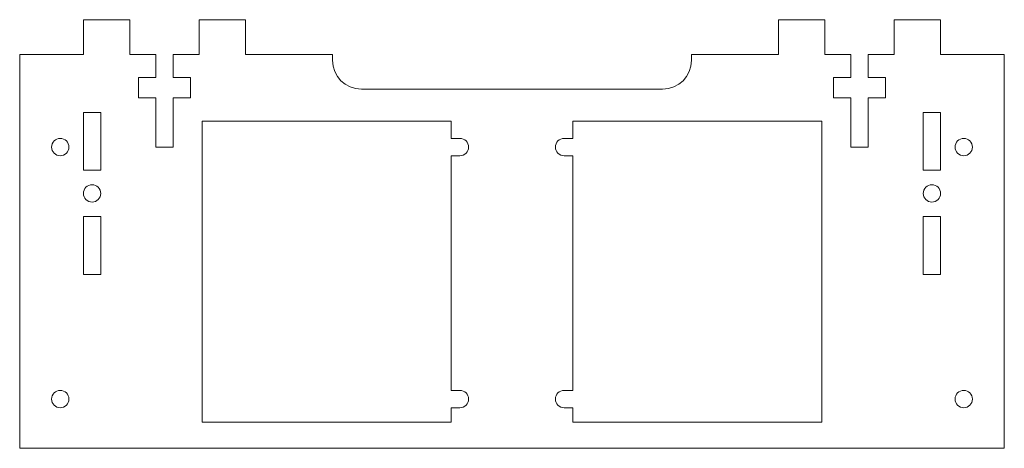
# Model space of a CAD drawing. Header units: millimetres. Extents: x -85 to 85, y -34 to 40.
import ezdxf

# ---------------------------------------------------------------- set-up
doc = ezdxf.new("R2010")
doc.units = ezdxf.units.MM

msp = doc.modelspace()

# ---------------------------------------------------------------- linework, layer by layer
at = {"color": 7, "linetype": 'Continuous', "lineweight": 15}
for p, q in [((-66, 40), (-74, 40)), ((-74, 40), (-74, 34)), ((-66, 34), (-66, 40)), ((-46, 40), (-54, 40)), ((-54, 40), (-54, 34)), ((-46, 34), (-46, 40)), ((54, 40), (46, 40)), ((46, 40), (46, 34)), ((54, 34), (54, 40)), ((74, 40), (66, 40)), ((66, 40), (66, 34)), ((74, 34), (74, 40)), ((-74, 34), (-85, 34)), ((-85, 34), (-85, -34)), ((-61.5, 34), (-66, 34)), ((-61.5, 30), (-61.5, 34)), ((-54, 34), (-58.5, 34)), ((-58.5, 34), (-58.5, 30)), ((-31, 34), (-46, 34)), ((-31, 34), (-31, 33)), ((46, 34), (31, 34)), ((31, 33), (31, 34)), ((58.5, 34), (54, 34)), ((58.5, 30), (58.5, 34)), ((66, 34), (61.5, 34)), ((61.5, 34), (61.5, 30)), ((85, 34), (74, 34)), ((85, -34), (85, 34)), ((-64.5, 26.5), (-64.5, 30)), ((-64.5, 30), (-61.5, 30)), ((-58.5, 30), (-55.5, 30)), ((-55.5, 30), (-55.5, 26.5)), ((55.5, 26.5), (55.5, 30)), ((55.5, 30), (58.5, 30)), ((61.5, 30), (64.5, 30)), ((64.5, 30), (64.5, 26.5)), ((-26, 28), (26, 28)), ((-61.5, 26.5), (-64.5, 26.5)), ((-61.5, 18), (-61.5, 26.5)), ((-55.5, 26.5), (-58.5, 26.5)), ((-58.5, 26.5), (-58.5, 18)), ((58.5, 26.5), (55.5, 26.5)), ((58.5, 18), (58.5, 26.5)), ((64.5, 26.5), (61.5, 26.5)), ((61.5, 26.5), (61.5, 18)), ((-74, 24), (-74, 14)), ((-71, 24), (-74, 24)), ((-71, 14), (-71, 24)), ((71, 24), (71, 14)), ((74, 24), (71, 24)), ((74, 14), (74, 24)), ((-53.5, 22.5), (-53.5, -29.5)), ((-10.5, 22.5), (-53.5, 22.5)), ((-10.5, 19.5), (-10.5, 22.5)), ((10.5, 22.5), (10.5, 19.5)), ((53.5, 22.5), (10.5, 22.5)), ((53.5, -29.5), (53.5, 22.5)), ((-9, 19.5), (-10.5, 19.5)), ((10.5, 19.5), (9, 19.5)), ((-58.5, 18), (-61.5, 18)), ((61.5, 18), (58.5, 18)), ((-10.5, 16.5), (-9, 16.5)), ((-10.5, -24), (-10.5, 16.5)), ((9, 16.5), (10.5, 16.5)), ((10.5, 16.5), (10.5, -24)), ((-74, 14), (-71, 14)), ((71, 14), (74, 14)), ((-74, 6), (-74, -4)), ((-71, 6), (-74, 6)), ((-71, -4), (-71, 6)), ((71, 6), (71, -4)), ((74, 6), (71, 6)), ((74, -4), (74, 6)), ((-74, -4), (-71, -4)), ((71, -4), (74, -4)), ((-9, -24), (-10.5, -24)), ((10.5, -24), (9, -24)), ((-10.5, -27), (-9, -27)), ((-10.5, -29.5), (-10.5, -27)), ((9, -27), (10.5, -27)), ((10.5, -27), (10.5, -29.5)), ((-53.5, -29.5), (-10.5, -29.5)), ((10.5, -29.5), (53.5, -29.5)), ((-85, -34), (85, -34))]:
    msp.add_line(p, q, dxfattribs=at)
for centre in [(-78, 18), (78, 18), (-72.5, 10), (72.5, 10), (-78, -25.5), (78, -25.5)]:
    msp.add_circle(centre, 1.5, dxfattribs=at)
for centre, radius, start, end in [((-26, 33), 5, 180, 270), ((26, 33), 5, 270, 0), ((-9, 18), 1.5, 270, 90), ((9, 18), 1.5, 90, 270), ((-9, -25.5), 1.5, 270, 90), ((9, -25.5), 1.5, 90, 270)]:
    msp.add_arc(centre, radius, start, end, dxfattribs=at)

doc.saveas('drawing.dxf')
